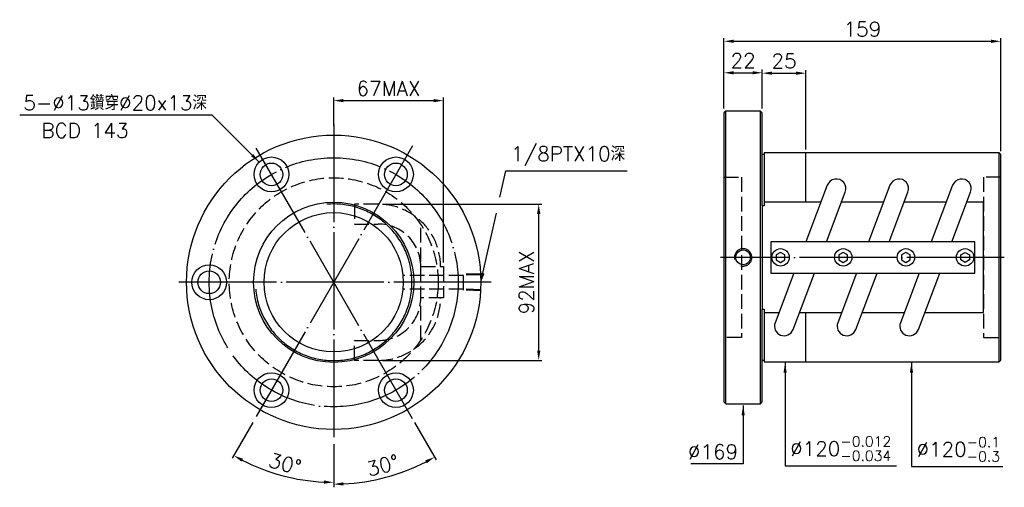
# Model space of a CAD drawing. Header units: millimetres. Extents: x -311 to 254, y 82 to 351.
import ezdxf
from ezdxf.enums import TextEntityAlignment as Align

# ---------------------------------------------------------------- set-up
doc = ezdxf.new("R2010")
doc.units = ezdxf.units.MM
doc.header["$LTSCALE"] = 2.8
for name, pattern in [('CENTER', [22, 20, -1, 0, -1]), ('DASHED', [4, 3, -1]), ('THIN', [200000, 200000, 0])]:
    doc.linetypes.add(name, pattern=pattern)
for name, color, linetype in [('DIM', 2, 'Continuous'), ('NT', 7, 'Continuous'), ('NT-DIM', 2, 'Continuous')]:
    doc.layers.add(name, color=color, linetype=linetype)
doc.styles.get("Standard").update_dxf_attribs({"font": 'simplex.shx', "bigfont": 'chineset.shx'})
doc.dimstyles.new('ISO-25', dxfattribs={"dimscale": 2.8, "dimtxt": 3, "dimasz": 2, "dimexe": 0.646, "dimexo": 0.862, "dimgap": 1, "dimtad": 1, "dimdec": 3, "dimdsep": 46, "dimtxsty": 'Standard', "dimcen": 1.5, "dimclrd": 256, "dimclre": 256, "dimclrt": 256, "dimazin": 2, "dimtfac": 1, "dimtdec": 3, "dimtmove": 0, "dimatfit": 3, "dimfxl": 0, "dimtolj": 1, "dimlwd": -1, "dimlwe": -1, "dimarcsym": 0})

# ---------------------------------------------------------------- blocks, each defined once
blk = doc.blocks.new('*D47')
at = {"layer": 'Defpoints', "color": 0}
for p in [(115.43, 320.28), (93.43, 298.3), (115.43, 298.3)]:
    blk.add_point(p, dxfattribs=at)
at = {"layer": 'NT-DIM'}
for p, q in [((93.43, 300.71), (93.43, 322.09)), ((99.03, 320.28), (109.83, 320.28)), ((115.43, 300.71), (115.43, 322.09))]:
    blk.add_line(p, q, dxfattribs=at)
for points in [[(99.03, 321.21), (99.03, 319.35), (93.43, 320.28)], [(109.83, 321.21), (109.83, 319.35), (115.43, 320.28)]]:
    blk.add_solid(points, dxfattribs=at)
at = {"layer": 'NT-DIM', "insert": (104.43, 327.28), "char_height": 8.4, "attachment_point": 5}
blk.add_mtext('\\A1;22', dxfattribs=at)
blk = doc.blocks.new('*D48')
at = {"layer": 'Defpoints', "color": 0}
for p in [(-67.73, 304.3), (-130.73, 287.5), (-67.73, 209)]:
    blk.add_point(p, dxfattribs=at)
at = {"layer": 'NT-DIM'}
for p, q in [((-130.73, 289.91), (-130.73, 306.11)), ((-67.73, 211.41), (-67.73, 306.11)), ((-125.13, 304.3), (-73.33, 304.3))]:
    blk.add_line(p, q, dxfattribs=at)
for points in [[(-125.13, 305.23), (-125.13, 303.37), (-130.73, 304.3)], [(-73.33, 305.23), (-73.33, 303.37), (-67.73, 304.3)]]:
    blk.add_solid(points, dxfattribs=at)
at = {"layer": 'NT-DIM', "insert": (-99.23, 311.3), "char_height": 8.4, "attachment_point": 5}
blk.add_mtext('\\A1;67MAX', dxfattribs=at)
blk = doc.blocks.new('*D49')
at = {"layer": 'Defpoints', "color": 0}
for p in [(-105.17, 244.84), (-12.97, 244.84), (-105.17, 155.16)]:
    blk.add_point(p, dxfattribs=at)
at = {"layer": 'NT-DIM'}
for p, q in [((-102.75, 244.84), (-11.16, 244.84)), ((-12.97, 160.76), (-12.97, 239.24)), ((-102.75, 155.16), (-11.16, 155.16))]:
    blk.add_line(p, q, dxfattribs=at)
for points in [[(-13.9, 239.24), (-12.03, 239.24), (-12.97, 244.84)], [(-13.9, 160.76), (-12.03, 160.76), (-12.97, 155.16)]]:
    blk.add_solid(points, dxfattribs=at)
at = {"layer": 'NT-DIM', "insert": (-19.97, 200), "char_height": 8.4, "attachment_point": 5, "rotation": 90}
blk.add_mtext('\\A1;92MAX', dxfattribs=at)
blk = doc.blocks.new('*D55')
at = {"layer": 'Defpoints', "color": 0}
for p in [(-130.73, 290.5), (-85.48, 278.38), (-175.98, 121.62), (-130.73, 109.5), (-170, 92.08)]:
    blk.add_point(p, dxfattribs=at)
at = {"layer": 'NT-DIM'}
for p, q in [((-177.18, 119.53), (-189.05, 98.98)), ((-130.73, 107.09), (-130.73, 83.35))]:
    blk.add_line(p, q, dxfattribs=at)
blk.add_arc((-130.73, 200), 114.84, 242.7942, 267.2058, dxfattribs=at)
for points in [[(-183.68, 97.04), (-182.78, 98.68), (-188.15, 100.54)], [(-136.3, 86.23), (-136.35, 84.36), (-130.73, 85.16)]]:
    blk.add_solid(points, dxfattribs=at)
at = {"layer": 'NT-DIM', "insert": (-158.64, 95.83), "char_height": 8.4, "attachment_point": 5, "rotation": 345}
blk.add_mtext('\\A1;30°', dxfattribs=at)
blk = doc.blocks.new('*D56')
at = {"layer": 'Defpoints', "color": 0}
for p in [(-130.73, 290.5), (-175.98, 278.38), (-85.48, 121.62), (-130.73, 109.5), (-110.6, 85.87)]:
    blk.add_point(p, dxfattribs=at)
at = {"layer": 'NT-DIM'}
for p, q in [((-84.27, 119.53), (-71.88, 98.07)), ((-130.73, 107.09), (-130.73, 82.3))]:
    blk.add_line(p, q, dxfattribs=at)
blk.add_arc((-130.73, 200), 115.89, 272.7689, 297.2311, dxfattribs=at)
for points in [[(-78.14, 97.77), (-77.25, 96.14), (-72.78, 99.64)], [(-125.11, 83.31), (-125.15, 85.18), (-130.73, 84.11)]]:
    blk.add_solid(points, dxfattribs=at)
at = {"layer": 'NT-DIM', "insert": (-102.54, 94.82), "char_height": 8.4, "attachment_point": 5, "rotation": 15}
blk.add_mtext('\\A1;30°', dxfattribs=at)
blk = doc.blocks.new('*D59')
at = {"layer": 'Defpoints', "color": 0}
for p in [(252.43, 338.34), (93.43, 297.3), (252.43, 272.8)]:
    blk.add_point(p, dxfattribs=at)
at = {"layer": 'DIM'}
for p, q in [((93.43, 299.71), (93.43, 340.15)), ((252.43, 275.21), (252.43, 340.15)), ((99.03, 338.34), (246.83, 338.34))]:
    blk.add_line(p, q, dxfattribs=at)
for points in [[(99.03, 339.28), (99.03, 337.41), (93.43, 338.34)], [(246.83, 339.28), (246.83, 337.41), (252.43, 338.34)]]:
    blk.add_solid(points, dxfattribs=at)
at = {"layer": 'DIM', "insert": (172.93, 345.34), "char_height": 8.4, "attachment_point": 5}
blk.add_mtext('\\A1;159', dxfattribs=at)
blk = doc.blocks.new('*D60')
at = {"layer": 'Defpoints', "color": 0}
for p in [(140.43, 320.04), (115.43, 297.3), (140.43, 273.8)]:
    blk.add_point(p, dxfattribs=at)
at = {"layer": 'DIM'}
for p, q in [((115.43, 299.71), (115.43, 321.85)), ((121.03, 320.04), (134.83, 320.04)), ((140.43, 276.21), (140.43, 321.85))]:
    blk.add_line(p, q, dxfattribs=at)
for points in [[(121.03, 320.97), (121.03, 319.11), (115.43, 320.04)], [(134.83, 320.97), (134.83, 319.11), (140.43, 320.04)]]:
    blk.add_solid(points, dxfattribs=at)
at = {"layer": 'DIM', "insert": (127.93, 327.04), "char_height": 8.4, "attachment_point": 5}
blk.add_mtext('\\A1;25', dxfattribs=at)

msp = doc.modelspace()

# ---------------------------------------------------------------- linework, layer by layer
at = {"color": 3, "linetype": 'CENTER'}
msp.add_line((254.4323, 214.2986), (91.4323, 214.2986), dxfattribs=at)
at = {"layer": 'DIM', "color": 1, "linetype": 'DASHED'}
for p, q in [((-56.2212, 203.9706), (-90.7212, 203.9706)), ((-46.2261, 204.864), (-56.2212, 204.5516)), ((-56.2212, 195.4484), (-56.2212, 204.5516)), ((-46.2261, 204.283), (-56.2212, 203.9706)), ((-56.2212, 196.0294), (-90.7212, 196.0294)), ((-46.2261, 195.717), (-56.2212, 196.0294)), ((-46.2261, 195.136), (-56.2212, 195.4484))]:
    msp.add_line(p, q, dxfattribs=at)
at = {"layer": 'DIM', "color": 7, "linetype": 'Continuous'}
msp.add_circle((104.4323, 214.2986), 4.25, dxfattribs=at)
at = {"layer": 'DIM', "color": 5, "linetype": 'THIN'}
msp.add_arc((104.4323, 214.2986), 5, 255, 195, dxfattribs=at)
at = {"layer": 'NT'}
for p, q in [((94.4323, 130.2986), (94.4323, 298.2986)), ((114.4323, 130.2986), (114.4323, 298.2986)), ((116.4323, 273.2986), (115.4323, 273.2986)), ((140.4323, 245.9056), (140.4323, 274.2986)), ((251.4323, 154.2986), (251.4323, 274.2986)), ((140.4323, 154.2986), (140.4323, 182.6916)), ((115.4323, 155.2986), (116.4323, 155.2986))]:
    msp.add_line(p, q, dxfattribs=at)
at = {"layer": 'NT', "color": 3, "linetype": 'CENTER'}
for p, q in [((-130.7261, 290.5), (-130.7261, 109.5)), ((-85.4761, 278.3753), (-175.9761, 121.6247)), ((-85.4761, 121.6247), (-175.9761, 278.3753)), ((-40.2261, 200), (-221.2261, 200))]:
    msp.add_line(p, q, dxfattribs=at)
at = {"layer": 'NT', "color": 1, "linetype": 'DASHED'}
for p, q in [((93.4323, 260.2986), (103.4323, 260.2986)), ((103.4323, 260.2986), (103.4323, 168.2986)), ((252.4323, 260.2986), (242.4323, 260.2986)), ((242.4323, 260.2986), (242.4323, 168.2986)), ((-80.7261, 166.8338), (-80.7261, 233.1662)), ((-80.7261, 209), (-67.7261, 209)), ((-67.7261, 209), (-67.7261, 191)), ((-67.7261, 191), (-80.7261, 191)), ((103.4323, 168.2986), (93.4323, 168.2986)), ((242.4323, 168.2986), (252.4323, 168.2986))]:
    msp.add_line(p, q, dxfattribs=at)
at = {"layer": 'NT'}
for points in [[(115.4323, 243.9634), (115.4323, 297.2986), (114.4323, 298.2986), (94.4323, 298.2986), (93.4323, 297.2986), (93.4323, 131.2986), (94.4323, 130.2986), (114.4323, 130.2986), (115.4323, 131.2986), (115.4323, 184.6338)], [(116.4323, 184.6338), (116.4323, 154.2986), (251.4323, 154.2986), (252.4323, 155.2986), (252.4323, 273.2986), (251.4323, 274.2986), (116.4323, 274.2986), (116.4323, 243.9634)]]:
    msp.add_lwpolyline(points, dxfattribs=at)
at = {"layer": 'NT', "linetype": 'ByBlock'}
for points in [[(152.2653, 223.2986), (163.0966, 251.785, 1), (152.768, 255.7122), (140.4435, 223.2986)], [(188.2653, 223.2986), (199.0966, 251.785, 1), (188.768, 255.7122), (176.4435, 223.2986)], [(224.2653, 223.2986), (235.0966, 251.785, 1), (224.768, 255.7122), (212.4435, 223.2986)], [(133.5994, 205.2986), (122.768, 176.8122, 1), (133.0966, 172.885), (145.4212, 205.2986)], [(169.5994, 205.2986), (158.768, 176.8122, 1), (169.0966, 172.885), (181.4212, 205.2986)], [(205.5994, 205.2986), (194.768, 176.8122, 1), (205.0966, 172.885), (217.4212, 205.2986)]]:
    msp.add_lwpolyline(points, format="xyb", dxfattribs=at)
at = {"layer": 'NT', "color": 1, "linetype": 'DASHED'}
for points in [[(-105.166, 244.8399), (-118.8568, 244.8399), (-118.8568, 233.4399), (-105.166, 233.4399)], [(-105.166, 155.1601), (-118.8568, 155.1601), (-118.8568, 166.5601), (-105.166, 166.5601)]]:
    msp.add_lwpolyline(points, dxfattribs=at)
at = {"layer": 'NT', "linetype": 'ByBlock'}
for points in [[(149.0393, 245.9056), (116.4323, 245.9056), (116.4323, 243.9634), (115.4323, 243.9634), (115.4323, 184.6338), (116.4323, 184.6338), (116.4323, 182.6916), (125.0036, 182.6916)], [(185.0393, 245.9056), (160.8611, 245.9056)], [(221.0393, 245.9056), (196.8611, 245.9056)], [(208.8254, 182.6916), (242.4323, 182.6916), (242.4323, 245.9056), (232.8611, 245.9056)], [(136.8254, 182.6916), (161.0036, 182.6916)], [(172.8254, 182.6916), (197.0036, 182.6916)]]:
    msp.add_lwpolyline(points, dxfattribs=at)
msp.add_lwpolyline([(120.4323, 205.2986), (237.4323, 205.2986), (237.4323, 223.2986), (120.4323, 223.2986)], close=True, dxfattribs=at)
at = {"layer": 'NT', "color": 7, "linetype": 'Continuous'}
for points in [[(125.9323, 217.1854), (123.4323, 215.742), (123.4323, 212.8552), (125.9323, 211.4119), (128.4323, 212.8552), (128.4323, 215.742)], [(161.9323, 217.1854), (159.4323, 215.742), (159.4323, 212.8552), (161.9323, 211.4119), (164.4323, 212.8552), (164.4323, 215.742)], [(197.9323, 217.1854), (195.4323, 215.742), (195.4323, 212.8552), (197.9323, 211.4119), (200.4323, 212.8552), (200.4323, 215.742)], [(231.9323, 217.1854), (234.4323, 215.742), (234.4323, 212.8552), (231.9323, 211.4119), (229.4323, 212.8552), (229.4323, 215.742)]]:
    msp.add_lwpolyline(points, close=True, dxfattribs=at)
for centre, radius in [((-130.7261, 200), 84.5), ((-166.4761, 261.9208), 10), ((-94.9761, 261.9208), 10), ((-166.4761, 261.9208), 6.5), ((-94.9761, 261.9208), 6.5), ((-130.7261, 200), 46), ((-130.7261, 200), 40), ((125.9323, 214.2986), 5), ((161.9323, 214.2986), 5), ((197.9323, 214.2986), 5), ((231.9323, 214.2986), 5), ((-202.2261, 200), 10), ((-202.2261, 200), 6.5), ((-166.4761, 138.0792), 10), ((-94.9761, 138.0792), 10), ((-166.4761, 138.0792), 6.5), ((-94.9761, 138.0792), 6.5)]:
    msp.add_circle(centre, radius, dxfattribs=at)
at = {"layer": 'NT', "color": 3, "linetype": 'CENTER'}
msp.add_circle((-130.7261, 200), 71.5, dxfattribs=at)
at = {"layer": 'NT', "color": 1, "linetype": 'DASHED'}
msp.add_circle((-130.7261, 200), 60, dxfattribs=at)
at = {"layer": 'NT', "color": 5, "linetype": 'THIN'}
msp.add_arc((-130.7261, 200), 44.956, 185, 95, dxfattribs=at)
at = {"layer": 'NT', "color": 1, "linetype": 'DASHED'}
for centre, radius, start, end in [((-105.166, 209), 35.8399, 0, 90), ((-105.166, 209), 24.4399, 0, 90), ((-105.166, 191), 35.8399, 270, 0), ((-105.166, 191), 24.4399, 270, 0)]:
    msp.add_arc(centre, radius, start, end, dxfattribs=at)
at = {"layer": 'NT-DIM'}
for points in [[(-35.2163, 248.8338), (-31.8253, 263.966), (-31.7259, 263.9774), (37.8741, 263.9774)], [(-45.002, 205.1657), (-37.2782, 239.6325)]]:
    msp.add_lwpolyline(points, dxfattribs=at)
msp.add_solid([(-44.0913, 204.9617), (-46.2266, 199.7013), (-45.9128, 205.3698)], dxfattribs=at)

# ---------------------------------------------------------------- texts
msp.add_text('BCD 143', height=8.4, dxfattribs=at).set_placement((-273.5758, 291.3676), align=Align.TOP_CENTER)
at = {"layer": 'NT-DIM', "char_height": 8.4}
for s, insert, attachment_point in [('5-%%C13鑽穿%%C20x13深', (-203.4582, 298.8031), 9), ('\\A1;1/8PTX10深', (-28.9259, 266.7774), 7), ('\\A1;%%C120{\\H0.7x;\\S-0.012^ -0.034;}', (131.4429, 97.4284), 7), ('\\A1;\\A1;%%C120{\\H0.7x;\\S-0.1^ -0.3;}', (204.0114, 97.0435), 7), ('\\A1;%%c169', (101.5323, 98.4986), 9)]:
    msp.add_mtext(s, dxfattribs=dict(at, insert=insert, attachment_point=attachment_point))

# ---------------------------------------------------------------- dimensions: what is measured, and where the dimension line sits
at = {"layer": 'DIM'}
for base, p1, p2, picture, middle in [((252.4323, 338.3421), (93.4323, 297.2986), (252.4323, 272.7986), '*D59', (172.9323, 345.3421)), ((140.4323, 320.0391), (115.4323, 297.2986), (140.4323, 273.7986), '*D60', (127.9323, 327.0391))]:
    dim = msp.add_linear_dim(base=base, p1=p1, p2=p2, dimstyle='ISO-25', dxfattribs=at)
    dim.commit()
    dim.dimension.update_dxf_attribs({"geometry": picture, "text_midpoint": middle})
at = {"layer": 'NT-DIM'}
dim = msp.add_linear_dim(base=(115.4323, 320.2798), p1=(93.4323, 298.2986), p2=(115.4323, 298.2986), dimstyle='ISO-25', dxfattribs=at)
dim.commit()
dim.dimension.update_dxf_attribs({"geometry": '*D47', "text_midpoint": (104.4323, 327.2798)})
dim = msp.add_linear_dim(base=(-67.7261, 304.3), p1=(-130.7261, 287.5), p2=(-67.7261, 209), text='67MAX', dimstyle='ISO-25', dxfattribs=at)
dim.commit()
dim.dimension.update_dxf_attribs({"geometry": '*D48', "text_midpoint": (-99.2261, 311.3)})
for base, line2, picture, middle in [((-170.0042, 92.0842), ((-85.4761, 278.3753), (-175.9761, 121.6247)), '*D55', (-158.6375, 95.833)), ((-110.602, 85.8707), ((-175.9761, 278.3753), (-85.4761, 121.6247)), '*D56', (-102.5433, 94.8204))]:
    dim = msp.add_angular_dim_2l(base=base, line1=((-130.7261, 290.5), (-130.7261, 109.5)), line2=line2, dimstyle='ISO-25', dxfattribs=at)
    dim.commit()
    dim.dimension.update_dxf_attribs({"geometry": picture, "text_midpoint": middle})
dim = msp.add_linear_dim(base=(-12.9675, 244.84), p1=(-105.1661, 155.16), p2=(-105.1661, 244.84), angle=90, text='92MAX', dimstyle='ISO-25', dxfattribs=at)
dim.commit()
dim.dimension.update_dxf_attribs({"geometry": '*D49', "text_midpoint": (-12.9675, 200), "dimtype": 160})

# ---------------------------------------------------------------- leaders
at = {"layer": 'NT-DIM', "annotation_type": 0, "has_hookline": 1}
for points, hookline_direction, text_width in [([(-173.5471, 268.992), (-200.5582, 296.0031), (-200.6582, 296.0031)], 1, 107.6), ([(128.5429, 153.7986), (128.5429, 94.6284), (128.6429, 94.6284)], 0, 61.08), ([(201.1114, 153.7986), (201.1114, 94.2435), (201.2114, 94.2435)], 0, 49.6), ([(104.4323, 129.2986), (104.4323, 95.6986), (104.3323, 95.6986)], 1, 27.2)]:
    msp.add_leader(points, dimstyle='ISO-25', dxfattribs=dict(at, hookline_direction=hookline_direction, text_width=text_width))

doc.saveas('drawing.dxf')
